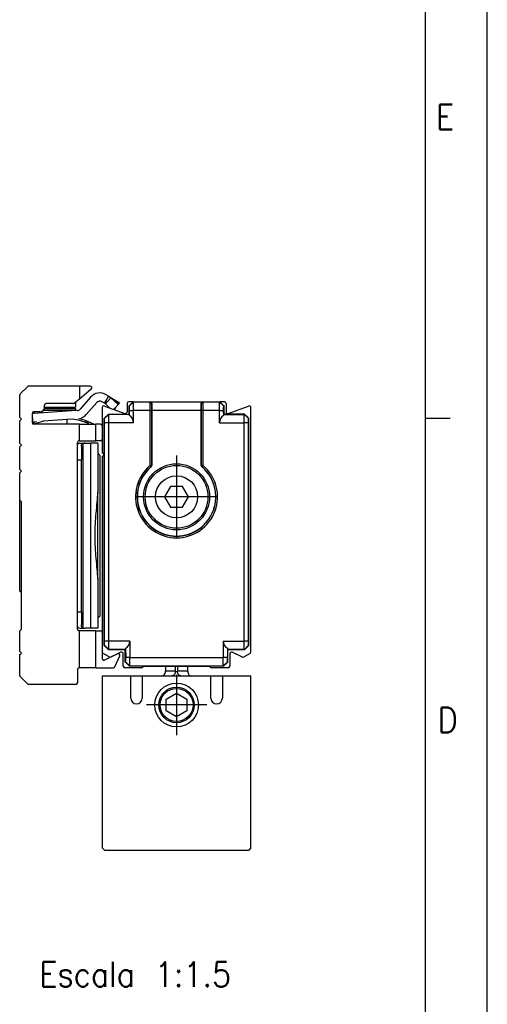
# Model space of a CAD drawing. Header units: millimetres. Extents: x -418 to 2750, y -1084 to 1393.
# Tile 26 of 74: x 384 to 422, y 1 to 81. Entities that reach past the tile are written whole.
import ezdxf

# ---------------------------------------------------------------- set-up
doc = ezdxf.new("R2010")
doc.units = ezdxf.units.MM
doc.linetypes.add('DOT_CENTER', pattern=[14, 12, -1, 0, -1])
doc.layers.add('1', color=7, linetype='Continuous')
doc.styles.add('CONVERTER_12', font='txt.shx', dxfattribs={"width": 0.9})

# ---------------------------------------------------------------- blocks, each defined once
blk = doc.blocks.new('SOPORTE_SV2__37', base_point=(576.33, 40.37))
at = {"color": 7, "linetype": 'Continuous'}
for p, q in [((576.38, 75.53), (577.27, 76.41)), ((583.57, 76.47), (577.41, 76.47)), ((584.87, 76.47), (583.57, 76.47)), ((583.57, 76.47), (583.57, 74.92)), ((576.33, 72.67), (576.33, 75.39)), ((585, 76.12), (583.57, 74.92)), ((584.91, 75.13), (583.65, 73.69)), ((586.79, 74.74), (587.1, 75.26)), ((587.1, 75.26), (586.82, 75.43)), ((587.1, 75.26), (588.31, 74.52)), ((579.33, 73.87), (579.33, 74.17)), ((579.33, 73.92), (582.2, 73.92)), ((582.85, 74.37), (579.53, 74.37)), ((582.2, 73.92), (583.08, 73.92)), ((583.57, 74.92), (582.98, 74.42)), ((583.08, 74.5), (583.08, 73.92)), ((585.66, 74.48), (584.4, 73.03)), ((586.59, 74.4), (586.3, 74.57)), ((586.59, 74.4), (586.79, 74.74)), ((586.71, 74.32), (586.59, 74.4)), ((586.71, 74.32), (586.97, 74.61)), ((587.25, 73.83), (586.71, 74.32)), ((586.97, 74.61), (587.37, 75.05)), ((588.25, 74.26), (587.37, 75.05)), ((587.94, 73.9), (587.75, 73.69)), ((587.94, 73.9), (587.8, 73.67)), ((588.25, 74.26), (587.94, 73.9)), ((588.38, 74.43), (588.25, 74.26)), ((588.31, 74.52), (588.38, 74.43)), ((578.1, 73.18), (577.83, 73.16)), ((577.83, 73.17), (577.83, 73.16)), ((577.83, 73.16), (577.89, 72.16)), ((577.83, 73.16), (577.83, 72.07)), ((578.1, 73.37), (578.03, 73.37)), ((582.05, 73.44), (578.1, 73.18)), ((578.1, 73.37), (578.1, 73.18)), ((578.83, 73.37), (578.1, 73.37)), ((579.23, 73.57), (582.05, 73.57)), ((579.31, 73.77), (582.05, 73.77)), ((582.05, 73.77), (583.08, 73.77)), ((582.05, 73.57), (583.08, 73.57)), ((582.05, 73.57), (582.05, 73.44)), ((583.3, 73.52), (582.05, 73.44)), ((583.08, 73.77), (583.08, 73.57)), ((587.75, 73.69), (587.72, 73.66)), ((587.75, 73.69), (587.8, 73.67)), ((576.53, 72.47), (576.33, 72.67)), ((576.33, 72.27), (576.53, 72.47)), ((576.33, 69.52), (576.33, 72.27)), ((577.89, 72.16), (578.1, 72.17)), ((577.97, 72.06), (578.1, 72.11)), ((577.97, 72.06), (578.03, 71.87)), ((578.03, 71.87), (578.1, 71.9)), ((583.57, 71.87), (578.03, 71.87)), ((578.1, 71.9), (579.13, 72.22)), ((578.1, 72.11), (578.35, 72.18)), ((578.1, 72.17), (578.35, 72.18)), ((578.1, 72.17), (578.1, 72.11)), ((578.1, 71.9), (578.1, 71.87)), ((578.35, 72.18), (578.37, 72.19)), ((582.05, 72.44), (579.23, 72.25)), ((582.78, 72.49), (582.05, 72.44)), ((582.05, 72.44), (582.05, 71.87)), ((583.57, 71.87), (584.83, 71.87)), ((583.57, 69.87), (583.57, 71.87)), ((584.39, 72.27), (584.32, 72.08)), ((584.6, 71.97), (584.83, 71.87)), ((584.63, 72.04), (584.67, 72.15)), ((585.32, 71.89), (584.67, 72.15)), ((584.83, 71.87), (585.32, 71.87)), ((585.32, 71.89), (585.32, 71.87)), ((585.32, 71.87), (585.57, 71.87)), ((585.57, 69.87), (585.57, 71.87)), ((586.13, 71.87), (585.57, 71.87)), ((586.33, 71.67), (586.33, 70.07)), ((576.53, 69.32), (576.33, 69.52)), ((576.33, 69.12), (576.53, 69.32)), ((583.33, 69.37), (583.33, 69.67)), ((583.33, 67.57), (583.33, 69.37)), ((583.6, 69.57), (583.46, 69.53)), ((583.53, 69.87), (583.57, 69.87)), ((583.57, 69.87), (585.57, 69.87)), ((583.6, 69.57), (583.69, 69.57)), ((583.69, 69.57), (584.28, 69.57)), ((583.8, 69.17), (583.8, 67.57)), ((584.28, 69.57), (584.96, 69.57)), ((585.8, 69.57), (584.96, 69.57)), ((586.13, 69.87), (585.57, 69.87)), ((585.8, 69.57), (585.8, 64.33)), ((576.33, 66.37), (576.33, 69.12)), ((586.03, 68.12), (585.8, 68.35)), ((586.03, 68.12), (586.03, 48.62)), ((583.33, 49.17), (583.33, 67.57)), ((583.8, 49.17), (583.8, 67.57)), ((576.53, 66.17), (576.33, 66.37)), ((576.33, 65.97), (576.53, 66.17)), ((576.33, 62.67), (576.33, 65.97)), ((585.8, 64.33), (585.78, 63.64)), ((585.78, 53.11), (585.78, 63.64)), ((576.53, 62.47), (576.33, 62.67)), ((576.33, 58.37), (576.33, 62.67)), ((576.53, 51.5), (576.53, 62.47)), ((576.33, 51.67), (576.33, 58.37)), ((585.78, 53.11), (585.8, 52.41)), ((576.53, 47.07), (576.53, 51.5)), ((585.8, 52.41), (585.8, 48.4)), ((583.33, 47.37), (583.33, 49.17)), ((583.8, 49.17), (583.8, 47.57)), ((586.03, 48.62), (585.8, 48.4)), ((585.8, 48.4), (585.8, 47.17)), ((576.33, 46.87), (576.53, 47.07)), ((576.33, 44.37), (576.33, 46.87)), ((583.33, 47.07), (583.33, 47.37)), ((583.46, 47.21), (583.6, 47.18)), ((583.57, 46.87), (583.53, 46.87)), ((585.57, 46.87), (583.57, 46.87)), ((583.57, 42.37), (583.57, 46.87)), ((583.6, 47.18), (583.69, 47.17)), ((583.69, 47.17), (584.28, 47.17)), ((584.96, 47.17), (584.28, 47.17)), ((585.8, 47.17), (584.96, 47.17)), ((585.57, 42.37), (585.57, 46.87)), ((585.57, 46.87), (586.13, 46.87)), ((586.33, 46.67), (586.33, 44.28)), ((576.53, 44.17), (576.33, 44.37)), ((576.33, 43.97), (576.53, 44.17)), ((586.33, 44.28), (586.33, 43.49)), ((576.33, 41.46), (576.33, 43.97)), ((588.18, 44.07), (586.61, 43.31)), ((587.86, 42.49), (588.45, 43.81)), ((583.33, 42.17), (583.33, 40.57)), ((583.57, 42.37), (583.53, 42.37)), ((585.57, 42.37), (583.57, 42.37)), ((585.57, 42.37), (587.68, 42.37)), ((577.27, 40.43), (576.38, 41.31)), ((583.13, 40.37), (577.41, 40.37))]:
    blk.add_line(p, q, dxfattribs=at)
at = {"color": 3, "linetype": 'Continuous'}
for p, q in [((587.37, 75.05), (588.38, 74.43)), ((584.6, 71.97), (584.63, 72.04)), ((584.03, 47.21), (584.03, 69.53)), ((584.96, 66.23), (584.96, 69.57)), ((583.33, 67.57), (583.8, 67.57)), ((584.96, 47.17), (584.96, 66.23)), ((583.33, 49.17), (583.8, 49.17))]:
    blk.add_line(p, q, dxfattribs=at)
at = {"color": 7, "linetype": 'Continuous'}
for centre, radius, start, end in [((577.41, 76.27), 0.2, 90, 135), ((584.87, 76.27), 0.2, 310, 90), ((576.53, 75.39), 0.2, 135, 180), ((586.04, 74.15), 1.5, 58.8, 138.8), ((586.4, 74.09), 1.37, 44.7415, 58.761), ((579.53, 74.17), 0.2, 90, 180), ((582.2, 73.77), 0.15, 90, 180), ((582.85, 74.57), 0.2, 270, 310), ((586.04, 74.15), 0.5, 58.8, 138.8), ((578.03, 73.17), 0.2, 90, 180), ((578.83, 73.87), 0.5, 270, 360), ((583.27, 74.02), 0.5, 273.8, 318.8), ((583.27, 74.02), 1.5, 279.0954, 318.8), ((578.03, 72.07), 0.2, 180, 270), ((581.52, 64.58), 8, 106.6368, 107.4), ((581.52, 64.58), 8, 69.5142, 80.9632), ((581.52, 64.58), 8.2, 69.5142, 75.977), ((581.52, 64.58), 8, 67.4, 69.5142), ((581.52, 64.58), 8.2, 67.4, 69.5142), ((586.13, 71.67), 0.2, 360, 90), ((583.53, 69.67), 0.2, 90, 180), ((583.58, 69.29), 0.272, 115.9895, 161.8325), ((584.28, 68.76), 0.814, 90.1371, 108.2298), ((586.13, 70.07), 0.2, 270, 360), ((576.82, 52.04), 0.613, 216.3182, 241.3412), ((583.58, 47.46), 0.272, 198.1675, 244.0105), ((583.53, 47.07), 0.2, 180, 270), ((584.28, 47.99), 0.814, 251.7702, 269.8629), ((586.13, 46.67), 0.2, 360, 90), ((586.53, 43.49), 0.2, 180, 296), ((588.27, 43.89), 0.2, 336, 116), ((583.53, 42.17), 0.2, 90, 180), ((587.68, 42.57), 0.2, 270, 336), ((576.53, 41.46), 0.2, 180, 225), ((583.13, 40.57), 0.2, 270, 360), ((577.41, 40.57), 0.2, 225, 270)]:
    blk.add_arc(centre, radius, start, end, dxfattribs=at)
for points, knots in [([(583.8, 69.17), (583.8, 69.22), (583.8, 69.3), (583.84, 69.41), (583.92, 69.49), (583.99, 69.52), (584.03, 69.53)], [0, 0, 0, 0, 0.1284187, 0.2386804, 0.3451237, 0.4612568, 0.4612568, 0.4612568, 0.4612568]), ([(585.78, 63.64), (585.74, 63.24), (585.68, 62.39), (585.55, 61.11), (585.45, 59.76), (585.41, 58.37), (585.45, 56.99), (585.55, 55.63), (585.68, 54.35), (585.74, 53.51), (585.78, 53.11)], [0, 0, 0, 0, 1.208211, 2.536279, 3.860959, 5.277763, 6.694567, 8.019247, 9.347316, 10.555526, 10.555526, 10.555526, 10.555526]), ([(584.03, 47.21), (583.99, 47.23), (583.92, 47.26), (583.84, 47.34), (583.8, 47.45), (583.8, 47.53), (583.8, 47.57)], [0, 0, 0, 0, 0.1161331, 0.2225764, 0.3328381, 0.4612568, 0.4612568, 0.4612568, 0.4612568])]:
    blk.add_open_spline(points, degree=3, knots=knots, dxfattribs=at)
blk = doc.blocks.new('CABEZA_RANURADA_REGLA_SV2__38', base_point=(586.33, 20.28))
at = {"color": 7, "linetype": 'Continuous'}
for p, q in [((593.98, 42.58), (593.98, 41.97)), ((593.98, 41.88), (593.98, 41.97)), ((596.68, 41.97), (596.68, 42.58)), ((596.68, 41.97), (596.68, 41.88)), ((586.33, 41.38), (586.33, 20.58)), ((589.78, 41.38), (586.33, 41.38)), ((589.78, 38.72), (589.78, 41.38)), ((591.18, 41.38), (589.78, 41.38)), ((591.18, 41.38), (591.18, 38.72)), ((593.48, 41.38), (591.18, 41.38)), ((594.69, 41.38), (593.48, 41.38)), ((595.94, 41.38), (594.69, 41.38)), ((597.18, 41.38), (595.94, 41.38)), ((599.48, 41.38), (597.18, 41.38)), ((599.48, 38.72), (599.48, 41.38)), ((600.88, 41.38), (599.48, 41.38)), ((600.88, 41.38), (600.88, 38.72)), ((604.33, 41.38), (600.88, 41.38)), ((604.33, 20.58), (604.33, 41.38)), ((594.08, 38.59), (595.33, 39.31)), ((594.08, 37.16), (594.08, 38.59)), ((595.33, 39.31), (596.58, 38.59)), ((596.58, 38.59), (596.58, 37.16)), ((595.33, 36.44), (594.08, 37.16)), ((596.58, 37.16), (595.33, 36.44)), ((586.63, 20.28), (586.33, 20.58)), ((604.03, 20.28), (586.63, 20.28)), ((604.33, 20.58), (604.03, 20.28))]:
    blk.add_line(p, q, dxfattribs=at)
at = {"color": 3, "linetype": 'Continuous'}
for p, q in [((595.17, 41.97), (593.98, 41.97)), ((595.17, 42.58), (595.17, 41.97)), ((595.46, 42.58), (595.46, 41.97)), ((596.68, 41.97), (595.46, 41.97))]:
    blk.add_line(p, q, dxfattribs=at)
at = {"color": 7, "linetype": 'Continuous'}
for radius in [2.65, 2.15, 2]:
    blk.add_circle((595.33, 37.88), radius, dxfattribs=at)
for centre, radius, start, end in [((593.48, 41.88), 0.5, 270, 360), ((597.18, 41.88), 0.5, 180, 270), ((590.48, 38.72), 0.7, 180, 360), ((600.18, 38.72), 0.7, 180, 360)]:
    blk.add_arc(centre, radius, start, end, dxfattribs=at)
at = {"color": 3, "linetype": 'Continuous'}
for points, knots in [([(595.17, 41.97), (595.17, 41.89), (595.18, 41.75), (595.08, 41.55), (594.9, 41.41), (594.76, 41.39), (594.69, 41.38)], [0, 0, 0, 0, 0.2169612, 0.4331785, 0.6479076, 0.861469, 0.861469, 0.861469, 0.861469]), ([(595.46, 41.97), (595.44, 41.95), (595.41, 41.9), (595.32, 41.88), (595.22, 41.9), (595.19, 41.94), (595.17, 41.97)], [0, 0, 0, 0, 0.0785875, 0.1728894, 0.2669907, 0.345065, 0.345065, 0.345065, 0.345065]), ([(595.94, 41.38), (595.87, 41.39), (595.73, 41.41), (595.55, 41.55), (595.45, 41.75), (595.46, 41.89), (595.46, 41.97)], [0, 0, 0, 0, 0.2137172, 0.4286319, 0.6450706, 0.8622674, 0.8622674, 0.8622674, 0.8622674])]:
    blk.add_open_spline(points, degree=3, knots=knots, dxfattribs=at)
at = {"layer": '1', "color": 2, "linetype": 'DOT_CENTER'}
for p, q in [((595.33, 41.53), (595.33, 34.23)), ((598.98, 37.88), (591.68, 37.88))]:
    blk.add_line(p, q, dxfattribs=at)
blk = doc.blocks.new('REGLA_SV2-2040__39', base_point=(586.33, 42.38))
at = {"color": 7, "linetype": 'Continuous'}
for p, q in [((586.59, 74.07), (589.06, 73.18)), ((589.33, 74.38), (589.33, 73.36)), ((590.08, 74.58), (589.53, 74.58)), ((589.58, 73.08), (589.58, 74.08)), ((590.08, 74.58), (592.14, 74.57)), ((592.14, 74.57), (598.51, 74.57)), ((598.51, 74.57), (600.57, 74.58)), ((601.12, 74.58), (600.57, 74.58)), ((601.08, 73.08), (601.08, 74.08)), ((601.33, 74.38), (601.33, 73.36)), ((601.59, 73.18), (604.06, 74.07)), ((586.33, 73.88), (586.33, 71.67)), ((587.08, 73.08), (589.58, 73.08)), ((589.58, 73.08), (589.61, 73.04)), ((592.33, 73.57), (592.33, 66.85)), ((598.33, 66.85), (598.33, 73.57)), ((601.08, 73.08), (601.04, 73.04)), ((603.57, 73.08), (601.08, 73.08)), ((604.33, 44.28), (604.33, 73.88)), ((586.33, 71.67), (586.33, 70.07)), ((586.58, 45.08), (586.58, 72.58)), ((604.08, 45.08), (604.08, 72.58)), ((586.33, 70.07), (586.33, 68.38)), ((586.33, 67.98), (586.33, 46.67)), ((594.6, 64.33), (593.88, 63.08)), ((596.05, 64.33), (594.6, 64.33)), ((596.77, 63.08), (596.05, 64.33)), ((593.88, 63.08), (594.6, 61.83)), ((596.05, 61.83), (596.77, 63.08)), ((594.6, 61.83), (596.05, 61.83)), ((586.33, 46.67), (586.33, 44.28)), ((587.08, 44.58), (589.12, 44.58)), ((588.58, 44.26), (588.18, 44.07)), ((589.12, 44.58), (589.16, 44.61)), ((589.12, 43.08), (589.12, 44.58)), ((601.53, 44.58), (601.49, 44.61)), ((603.57, 44.58), (601.53, 44.58)), ((601.53, 43.08), (601.53, 44.58)), ((603.32, 43.68), (602.07, 44.26)), ((587.15, 43.69), (586.43, 44.1)), ((588.18, 44.07), (587.33, 43.68)), ((588.87, 42.58), (588.87, 44.08)), ((601.78, 44.08), (601.78, 42.58)), ((604.23, 44.1), (603.5, 43.69)), ((591.09, 42.38), (589.07, 42.38)), ((591.29, 42.58), (589.62, 42.58)), ((591.29, 42.58), (593.98, 42.58)), ((593.98, 42.58), (596.68, 42.58)), ((596.68, 42.58), (599.36, 42.58)), ((601.03, 42.58), (599.36, 42.58)), ((601.58, 42.38), (599.56, 42.38))]:
    blk.add_line(p, q, dxfattribs=at)
at = {"color": 3, "linetype": 'Continuous'}
for p, q in [((590.11, 74.54), (589.61, 74.04)), ((592.11, 74.54), (590.11, 74.54)), ((592.11, 74.54), (592.14, 74.57)), ((592.31, 74.34), (592.33, 74.36)), ((598.32, 74.36), (598.34, 74.34)), ((598.51, 74.57), (598.54, 74.54)), ((600.54, 74.54), (598.54, 74.54)), ((601.04, 74.04), (600.54, 74.54)), ((587.11, 73.04), (586.61, 72.54)), ((589.61, 73.04), (587.11, 73.04)), ((589.62, 73.54), (590.13, 73.54)), ((592.1, 73.54), (590.13, 73.54)), ((592.1, 73.54), (592.1, 66.87)), ((592.3, 73.54), (592.3, 66.87)), ((592.33, 73.57), (598.33, 73.57)), ((598.34, 66.86), (598.35, 73.54)), ((600.52, 73.54), (598.55, 73.54)), ((598.55, 66.87), (598.55, 73.54)), ((600.52, 73.54), (601.03, 73.54)), ((601.04, 73.04), (603.54, 73.04)), ((604.04, 72.54), (603.54, 73.04)), ((587.13, 72.04), (586.62, 72.04)), ((590.13, 72.04), (587.13, 72.04)), ((600.52, 72.04), (603.52, 72.04)), ((604.03, 72.04), (603.52, 72.04)), ((592.25, 66.8), (592.19, 66.76)), ((592.23, 66.71), (592.28, 66.78)), ((592.25, 66.8), (592.24, 66.87)), ((592.28, 66.78), (592.3, 66.87)), ((598.34, 66.86), (598.37, 66.78)), ((598.37, 66.78), (598.41, 66.71)), ((598.4, 66.8), (598.41, 66.87)), ((598.4, 66.8), (598.46, 66.76)), ((587.13, 45.61), (586.62, 45.61)), ((589.68, 45.61), (587.13, 45.61)), ((600.97, 45.61), (603.52, 45.61)), ((604.03, 45.61), (603.52, 45.61)), ((587.11, 44.61), (586.61, 45.11)), ((589.16, 44.61), (587.11, 44.61)), ((601.49, 44.61), (603.54, 44.61)), ((603.54, 44.61), (604.04, 45.11)), ((589.16, 43.11), (589.66, 42.61)), ((589.68, 43.61), (589.17, 43.61)), ((589.68, 43.61), (600.97, 43.61)), ((601.48, 43.61), (600.97, 43.61)), ((600.99, 42.61), (601.49, 43.11)), ((589.66, 42.61), (600.99, 42.61))]:
    blk.add_line(p, q, dxfattribs=at)
at = {"color": 7, "linetype": 'Continuous'}
for radius in [4, 3.8, 2.55]:
    blk.add_circle((595.33, 63.08), radius, dxfattribs=at)
for centre, radius, start, end in [((586.53, 73.88), 0.2, 70, 180), ((589.53, 74.38), 0.2, 90, 180), ((592.13, 74.37), 0.202, 357.5161, 86.5244), ((598.52, 74.37), 0.202, 93.4756, 182.4839), ((601.12, 74.38), 0.2, 0, 90.0044), ((604.13, 73.88), 0.2, 0, 110), ((589.13, 73.36), 0.2, 250, 0), ((589.13, 72.04), 0.998, 0.2188, 60.6459), ((601.52, 72.04), 0.998, 119.3541, 179.7812), ((601.53, 73.36), 0.2, 180, 290), ((586.33, 68.18), 0.2, 270, 90), ((592.12, 66.86), 0.203, 310.7029, 359.5725), ((598.53, 66.85), 0.2, 180.0338, 229.6908), ((595.32, 63.08), 4.77, 130.3567, 49.5815), ((595.33, 63.08), 4.75, 130.2754, 49.7246), ((588.68, 45.62), 0.998, 299.3541, 359.7812), ((601.97, 45.62), 0.998, 180.2188, 240.6459), ((586.53, 44.28), 0.2, 180, 240), ((588.67, 44.08), 0.2, 0, 115), ((601.98, 44.08), 0.2, 65, 180), ((604.13, 44.28), 0.2, 300, 0), ((587.25, 43.86), 0.2, 240, 295), ((603.4, 43.86), 0.2, 245, 300), ((589.07, 42.58), 0.2, 180, 270), ((591.09, 42.58), 0.2, 270, 360), ((599.56, 42.58), 0.2, 180, 270), ((601.58, 42.58), 0.2, 270, 0)]:
    blk.add_arc(centre, radius, start, end, dxfattribs=at)
at = {"color": 3, "linetype": 'Continuous'}
for centre, radius, start, end in [((592.11, 74.34), 0.2, 0.0175, 89.9825), ((598.54, 74.34), 0.2, 90.0175, 179.9825), ((595.33, 63.08), 4.97, 130.4063, 49.5937)]:
    blk.add_arc(centre, radius, start, end, dxfattribs=at)
at = {"color": 7, "linetype": 'Continuous'}
for points in [[(590.08, 74.58), (590.03, 74.54), (589.95, 74.45), (589.83, 74.33), (589.7, 74.2), (589.62, 74.12), (589.58, 74.08)], [(600.57, 74.58), (600.62, 74.54), (600.7, 74.45), (600.82, 74.33), (600.95, 74.2), (601.03, 74.12), (601.08, 74.08)], [(587.08, 73.08), (587.03, 73.04), (586.95, 72.95), (586.83, 72.83), (586.7, 72.7), (586.62, 72.62), (586.58, 72.58)], [(590.13, 72.04), (590.13, 72.17), (590.13, 72.42), (590.13, 72.79), (590.13, 73.17), (590.13, 73.42), (590.13, 73.54)], [(600.52, 72.04), (600.52, 72.17), (600.52, 72.42), (600.52, 72.79), (600.52, 73.17), (600.52, 73.42), (600.52, 73.54)], [(604.08, 72.58), (604.03, 72.62), (603.95, 72.7), (603.82, 72.83), (603.7, 72.95), (603.62, 73.04), (603.57, 73.08)], [(587.13, 45.61), (587.13, 47.82), (587.13, 52.22), (587.13, 58.83), (587.13, 65.43), (587.13, 69.84), (587.13, 72.04)], [(603.52, 45.61), (603.52, 47.82), (603.52, 52.22), (603.52, 58.83), (603.52, 65.43), (603.52, 69.84), (603.52, 72.04)], [(589.68, 45.61), (589.68, 45.45), (589.68, 45.11), (589.68, 44.61), (589.68, 44.11), (589.68, 43.78), (589.68, 43.61)], [(600.97, 45.61), (600.97, 45.45), (600.97, 45.11), (600.97, 44.61), (600.97, 44.11), (600.97, 43.78), (600.97, 43.61)], [(586.58, 45.08), (586.62, 45.04), (586.7, 44.95), (586.83, 44.83), (586.95, 44.7), (587.03, 44.62), (587.08, 44.58)], [(603.57, 44.58), (603.62, 44.62), (603.7, 44.7), (603.82, 44.83), (603.95, 44.95), (604.03, 45.04), (604.08, 45.08)], [(589.12, 43.08), (589.17, 43.04), (589.25, 42.95), (589.37, 42.83), (589.5, 42.7), (589.58, 42.62), (589.62, 42.58)], [(601.53, 43.08), (601.48, 43.04), (601.4, 42.95), (601.28, 42.83), (601.15, 42.7), (601.07, 42.62), (601.03, 42.58)]]:
    blk.add_open_spline(points, degree=3, dxfattribs=at)
for points, knots in [([(589.58, 74.08), (589.58, 74.08), (589.58, 74.07), (589.59, 74.06), (589.6, 74.05), (589.61, 74.04), (589.61, 74.04)], [0, 0, 0, 0, 0.00925697, 0.02468526, 0.04034847, 0.04973271, 0.04973271, 0.04973271, 0.04973271]), ([(589.62, 73.54), (589.62, 73.6), (589.62, 73.72), (589.62, 73.87), (589.61, 73.97), (589.61, 74.02), (589.61, 74.04)], [0, 0, 0, 0, 0.1875059, 0.3486005, 0.4340972, 0.4999579, 0.4999579, 0.4999579, 0.4999579]), ([(590.08, 74.58), (590.08, 74.58), (590.08, 74.57), (590.09, 74.56), (590.1, 74.55), (590.11, 74.54), (590.11, 74.54)], [0, 0, 0, 0, 0.00925697, 0.02468526, 0.04037778, 0.04979131, 0.04979131, 0.04979131, 0.04979131]), ([(590.13, 73.54), (590.13, 73.59), (590.13, 73.68), (590.13, 73.85), (590.13, 74.04), (590.12, 74.23), (590.12, 74.38), (590.12, 74.48), (590.11, 74.53), (590.11, 74.54), (590.11, 74.54)], [0, 0, 0, 0, 0.140114, 0.277951, 0.507517, 0.705284, 0.858762, 0.958853, 0.989249, 1.000271, 1.000271, 1.000271, 1.000271]), ([(592.33, 74.36), (592.33, 74.24), (592.33, 73.98), (592.33, 73.72), (592.33, 73.57)], [0, 0, 0, 0, 0.3500705, 0.7895078, 0.7895078, 0.7895078, 0.7895078]), ([(598.33, 73.57), (598.32, 73.72), (598.32, 73.98), (598.32, 74.24), (598.32, 74.36)], [0, 0, 0, 0, 0.4394373, 0.7895079, 0.7895079, 0.7895079, 0.7895079]), ([(600.52, 73.54), (600.52, 73.59), (600.52, 73.68), (600.52, 73.85), (600.52, 74.04), (600.53, 74.22), (600.53, 74.35), (600.53, 74.43), (600.53, 74.49), (600.54, 74.52), (600.54, 74.54), (600.54, 74.54)], [0, 0, 0, 0, 0.1401138, 0.2779513, 0.5075168, 0.7052841, 0.8132446, 0.8983475, 0.9588548, 0.9884057, 0.9985498, 0.9985498, 0.9985498, 0.9985498]), ([(600.57, 74.58), (600.57, 74.58), (600.57, 74.57), (600.56, 74.56), (600.55, 74.55), (600.54, 74.54), (600.54, 74.54)], [0, 0, 0, 0, 0.00925697, 0.02468526, 0.04148451, 0.05200478, 0.05200478, 0.05200478, 0.05200478]), ([(601.03, 73.54), (601.03, 73.6), (601.03, 73.72), (601.03, 73.87), (601.04, 73.97), (601.04, 74.02), (601.04, 74.04)], [0, 0, 0, 0, 0.1875059, 0.3486005, 0.4340972, 0.4999579, 0.4999579, 0.4999579, 0.4999579]), ([(601.08, 74.08), (601.07, 74.08), (601.07, 74.07), (601.06, 74.06), (601.05, 74.05), (601.04, 74.05), (601.04, 74.04)], [0, 0, 0, 0, 0.00925697, 0.02468526, 0.03409517, 0.04973271, 0.04973271, 0.04973271, 0.04973271]), ([(587.08, 73.08), (587.08, 73.08), (587.08, 73.07), (587.09, 73.06), (587.1, 73.05), (587.11, 73.04), (587.11, 73.04)], [0, 0, 0, 0, 0.00925697, 0.02468526, 0.04037778, 0.04979131, 0.04979131, 0.04979131, 0.04979131]), ([(587.13, 72.04), (587.13, 72.09), (587.13, 72.18), (587.13, 72.35), (587.13, 72.54), (587.12, 72.73), (587.12, 72.88), (587.12, 72.98), (587.11, 73.03), (587.11, 73.04), (587.11, 73.04)], [0, 0, 0, 0, 0.140114, 0.277951, 0.507517, 0.705284, 0.858762, 0.958853, 0.989249, 1.000271, 1.000271, 1.000271, 1.000271]), ([(589.61, 73.04), (589.61, 73.12), (589.62, 73.29), (589.62, 73.46), (589.62, 73.54)], [0, 0, 0, 0, 0.2514409, 0.5017038, 0.5017038, 0.5017038, 0.5017038]), ([(589.62, 72.91), (589.62, 72.93), (589.62, 72.96), (589.61, 73), (589.61, 73.03), (589.61, 73.04), (589.61, 73.04)], [0, 0, 0, 0, 0.0617688, 0.0977246, 0.1236401, 0.1326, 0.1326, 0.1326, 0.1326]), ([(601.04, 73.04), (601.04, 73.13), (601.03, 73.29), (601.03, 73.46), (601.03, 73.54)], [0, 0, 0, 0, 0.2501851, 0.5002643, 0.5002643, 0.5002643, 0.5002643]), ([(601.03, 72.91), (601.03, 72.93), (601.03, 72.98), (601.04, 73.02), (601.04, 73.04)], [0, 0, 0, 0, 0.0669414, 0.1342792, 0.1342792, 0.1342792, 0.1342792]), ([(603.52, 72.04), (603.52, 72.09), (603.52, 72.18), (603.52, 72.35), (603.52, 72.54), (603.53, 72.72), (603.53, 72.85), (603.53, 72.93), (603.53, 72.99), (603.54, 73.02), (603.54, 73.04), (603.54, 73.04)], [0, 0, 0, 0, 0.1401138, 0.2779513, 0.5075168, 0.7052841, 0.8132446, 0.8983475, 0.9588548, 0.9884057, 0.9985498, 0.9985498, 0.9985498, 0.9985498]), ([(603.54, 73.04), (603.54, 73.04), (603.55, 73.05), (603.56, 73.06), (603.57, 73.07), (603.57, 73.08), (603.57, 73.08)], [0, 0, 0, 0, 0.01052027, 0.02731953, 0.04274781, 0.05200478, 0.05200478, 0.05200478, 0.05200478]), ([(586.58, 72.58), (586.58, 72.58), (586.58, 72.57), (586.59, 72.56), (586.6, 72.55), (586.61, 72.54), (586.61, 72.54)], [0, 0, 0, 0, 0.00925697, 0.02468526, 0.04034847, 0.04973271, 0.04973271, 0.04973271, 0.04973271]), ([(586.62, 72.04), (586.62, 72.1), (586.62, 72.22), (586.62, 72.37), (586.61, 72.47), (586.61, 72.52), (586.61, 72.54)], [0, 0, 0, 0, 0.1875292, 0.3485991, 0.4340958, 0.4999565, 0.4999565, 0.4999565, 0.4999565]), ([(586.62, 45.61), (586.62, 47.82), (586.62, 52.22), (586.62, 58.83), (586.62, 65.43), (586.62, 69.84), (586.62, 72.04)], [0, 0, 0, 0, 6.607471, 13.21494, 19.822409, 26.42988, 26.42988, 26.42988, 26.42988]), ([(604.03, 72.04), (604.03, 72.1), (604.03, 72.22), (604.03, 72.37), (604.04, 72.47), (604.04, 72.52), (604.04, 72.54)], [0, 0, 0, 0, 0.1875292, 0.3485991, 0.4332468, 0.4965283, 0.4965283, 0.4965283, 0.4965283]), ([(604.03, 45.61), (604.03, 47.82), (604.03, 52.22), (604.03, 58.83), (604.03, 65.43), (604.03, 69.84), (604.03, 72.04)], [0, 0, 0, 0, 6.607471, 13.21494, 19.822409, 26.42988, 26.42988, 26.42988, 26.42988]), ([(604.04, 72.54), (604.04, 72.54), (604.05, 72.55), (604.06, 72.56), (604.07, 72.57), (604.07, 72.58), (604.08, 72.58)], [0, 0, 0, 0, 0.01135503, 0.02898645, 0.04441473, 0.0536717, 0.0536717, 0.0536717, 0.0536717]), ([(586.61, 45.11), (586.61, 45.13), (586.61, 45.19), (586.62, 45.29), (586.62, 45.43), (586.62, 45.55), (586.62, 45.61)], [0, 0, 0, 0, 0.0658608, 0.1513568, 0.3124262, 0.4999565, 0.4999565, 0.4999565, 0.4999565]), ([(587.11, 44.61), (587.11, 44.62), (587.11, 44.63), (587.12, 44.68), (587.12, 44.77), (587.12, 44.92), (587.13, 45.12), (587.13, 45.3), (587.13, 45.47), (587.13, 45.57), (587.13, 45.61)], [0, 0, 0, 0, 0.011021, 0.041418, 0.141509, 0.294986, 0.492754, 0.722319, 0.860157, 1.000271, 1.000271, 1.000271, 1.000271]), ([(603.54, 44.61), (603.54, 44.62), (603.54, 44.63), (603.53, 44.68), (603.53, 44.77), (603.53, 44.92), (603.52, 45.12), (603.52, 45.3), (603.52, 45.47), (603.52, 45.57), (603.52, 45.61)], [0, 0, 0, 0, 0.011021, 0.041418, 0.141509, 0.294986, 0.492754, 0.722319, 0.860157, 1.000271, 1.000271, 1.000271, 1.000271]), ([(604.04, 45.11), (604.04, 45.13), (604.04, 45.19), (604.03, 45.29), (604.03, 45.43), (604.03, 45.55), (604.03, 45.61)], [0, 0, 0, 0, 0.0658608, 0.1513568, 0.3124262, 0.4999565, 0.4999565, 0.4999565, 0.4999565]), ([(586.58, 45.08), (586.58, 45.08), (586.58, 45.09), (586.59, 45.1), (586.6, 45.1), (586.61, 45.11), (586.61, 45.11)], [0, 0, 0, 0, 0.00925697, 0.02468526, 0.04034847, 0.0497327, 0.0497327, 0.0497327, 0.0497327]), ([(587.08, 44.58), (587.08, 44.58), (587.08, 44.59), (587.09, 44.6), (587.1, 44.6), (587.11, 44.61), (587.11, 44.61)], [0, 0, 0, 0, 0.00925697, 0.02468526, 0.04037778, 0.04979131, 0.04979131, 0.04979131, 0.04979131]), ([(589.16, 44.61), (589.16, 44.62), (589.16, 44.63), (589.17, 44.66), (589.17, 44.7), (589.17, 44.73), (589.17, 44.75)], [0, 0, 0, 0, 0.0097909, 0.0365068, 0.0833998, 0.1342311, 0.1342311, 0.1342311, 0.1342311]), ([(589.16, 44.61), (589.16, 44.45), (589.17, 44.11), (589.17, 43.78), (589.17, 43.61)], [0, 0, 0, 0, 0.500188, 1.000209, 1.000209, 1.000209, 1.000209]), ([(601.48, 44.75), (601.48, 44.72), (601.48, 44.68), (601.49, 44.63), (601.49, 44.61)], [0, 0, 0, 0, 0.0669414, 0.1342792, 0.1342792, 0.1342792, 0.1342792]), ([(601.49, 44.61), (601.49, 44.45), (601.48, 44.11), (601.48, 43.78), (601.48, 43.61)], [0, 0, 0, 0, 0.500188, 1.000209, 1.000209, 1.000209, 1.000209]), ([(603.54, 44.61), (603.54, 44.61), (603.55, 44.6), (603.56, 44.6), (603.57, 44.59), (603.57, 44.58), (603.57, 44.58)], [0, 0, 0, 0, 0.00941354, 0.02510606, 0.04053434, 0.04979131, 0.04979131, 0.04979131, 0.04979131]), ([(604.04, 45.11), (604.04, 45.11), (604.05, 45.1), (604.06, 45.1), (604.07, 45.09), (604.07, 45.08), (604.08, 45.08)], [0, 0, 0, 0, 0.00938423, 0.02504745, 0.04047573, 0.0497327, 0.0497327, 0.0497327, 0.0497327]), ([(589.12, 43.08), (589.13, 43.08), (589.13, 43.09), (589.14, 43.1), (589.15, 43.1), (589.16, 43.11), (589.16, 43.11)], [0, 0, 0, 0, 0.00927851, 0.02468526, 0.04034851, 0.04973277, 0.04973277, 0.04973277, 0.04973277]), ([(589.16, 43.11), (589.16, 43.13), (589.16, 43.19), (589.17, 43.29), (589.17, 43.43), (589.17, 43.55), (589.17, 43.61)], [0, 0, 0, 0, 0.0658582, 0.1513568, 0.312444, 0.4999575, 0.4999575, 0.4999575, 0.4999575]), ([(589.66, 42.61), (589.66, 42.62), (589.66, 42.63), (589.67, 42.68), (589.67, 42.77), (589.67, 42.92), (589.68, 43.12), (589.68, 43.3), (589.68, 43.47), (589.68, 43.57), (589.68, 43.61)], [0, 0, 0, 0, 0.011021, 0.041418, 0.141509, 0.294986, 0.492754, 0.722319, 0.860157, 1.000271, 1.000271, 1.000271, 1.000271]), ([(600.99, 42.61), (600.99, 42.62), (600.99, 42.63), (600.98, 42.68), (600.98, 42.77), (600.98, 42.92), (600.97, 43.12), (600.97, 43.3), (600.97, 43.47), (600.97, 43.57), (600.97, 43.61)], [0, 0, 0, 0, 0.011021, 0.041418, 0.141509, 0.294986, 0.492754, 0.722319, 0.860157, 1.000271, 1.000271, 1.000271, 1.000271]), ([(601.49, 43.11), (601.49, 43.13), (601.49, 43.19), (601.48, 43.29), (601.48, 43.43), (601.48, 43.55), (601.48, 43.61)], [0, 0, 0, 0, 0.0658582, 0.1513568, 0.3124441, 0.4999575, 0.4999575, 0.4999575, 0.4999575]), ([(601.53, 43.08), (601.52, 43.08), (601.52, 43.09), (601.51, 43.1), (601.5, 43.1), (601.49, 43.11), (601.49, 43.11)], [0, 0, 0, 0, 0.00927851, 0.02468526, 0.04034851, 0.04973277, 0.04973277, 0.04973277, 0.04973277]), ([(589.62, 42.58), (589.63, 42.58), (589.63, 42.59), (589.64, 42.6), (589.65, 42.6), (589.66, 42.61), (589.66, 42.61)], [0, 0, 0, 0, 0.00925697, 0.02468526, 0.04037778, 0.04979131, 0.04979131, 0.04979131, 0.04979131]), ([(601.03, 42.58), (601.02, 42.58), (601.02, 42.59), (601.01, 42.59), (601, 42.6), (600.99, 42.61), (600.99, 42.61)], [0, 0, 0, 0, 0.00925697, 0.02468526, 0.0341025, 0.04979131, 0.04979131, 0.04979131, 0.04979131])]:
    blk.add_open_spline(points, degree=3, knots=knots, dxfattribs=at)
at = {"color": 3, "linetype": 'Continuous'}
for points, knots in [([(592.11, 74.54), (592.11, 74.53), (592.11, 74.5), (592.11, 74.44), (592.11, 74.35), (592.1, 74.23), (592.1, 74.09), (592.1, 73.93), (592.1, 73.78), (592.1, 73.65), (592.1, 73.58), (592.1, 73.54)], [0, 0, 0, 0, 0.035414, 0.081239, 0.193534, 0.298888, 0.449999, 0.62194, 0.772976, 0.902024, 1.000099, 1.000099, 1.000099, 1.000099]), ([(592.31, 74.34), (592.31, 74.31), (592.31, 74.23), (592.3, 74.12), (592.3, 73.98), (592.3, 73.84), (592.3, 73.69), (592.3, 73.58), (592.3, 73.54)], [0, 0, 0, 0, 0.1050436, 0.2391449, 0.336964, 0.4975934, 0.6726897, 0.8001214, 0.8001214, 0.8001214, 0.8001214]), ([(598.35, 73.54), (598.35, 73.59), (598.35, 73.69), (598.35, 73.83), (598.35, 73.97), (598.35, 74.1), (598.34, 74.23), (598.34, 74.31), (598.34, 74.34)], [0, 0, 0, 0, 0.1541679, 0.3025279, 0.4173092, 0.5609764, 0.6950778, 0.8001214, 0.8001214, 0.8001214, 0.8001214]), ([(598.55, 73.54), (598.55, 73.6), (598.55, 73.69), (598.55, 73.82), (598.55, 73.94), (598.55, 74.05), (598.55, 74.16), (598.55, 74.25), (598.54, 74.34), (598.54, 74.41), (598.54, 74.46), (598.54, 74.5), (598.54, 74.53), (598.54, 74.54), (598.54, 74.54)], [0, 0, 0, 0, 0.158339, 0.285895, 0.378159, 0.52087, 0.628295, 0.701212, 0.805839, 0.876355, 0.91886, 0.97119, 0.994671, 1.000122, 1.000122, 1.000122, 1.000122]), ([(592.1, 73.54), (592.11, 73.54), (592.14, 73.54), (592.17, 73.54), (592.21, 73.54), (592.24, 73.54), (592.26, 73.54), (592.28, 73.54), (592.29, 73.54), (592.3, 73.54), (592.3, 73.54)], [0, 0, 0, 0, 0.0360536, 0.0729059, 0.1084002, 0.1401819, 0.1661518, 0.1849376, 0.1980905, 0.1999695, 0.1999695, 0.1999695, 0.1999695]), ([(598.55, 73.54), (598.54, 73.54), (598.51, 73.54), (598.48, 73.54), (598.44, 73.54), (598.41, 73.54), (598.39, 73.54), (598.37, 73.54), (598.36, 73.54), (598.35, 73.54), (598.35, 73.54)], [0, 0, 0, 0, 0.0360536, 0.0729059, 0.1084002, 0.1401819, 0.1661518, 0.1849376, 0.1980905, 0.1999695, 0.1999695, 0.1999695, 0.1999695]), ([(592.24, 66.87), (592.23, 66.87), (592.21, 66.87), (592.18, 66.87), (592.14, 66.87), (592.11, 66.87), (592.1, 66.87)], [0, 0, 0, 0, 0.0302964, 0.0644522, 0.10154, 0.1401818, 0.1401818, 0.1401818, 0.1401818]), ([(592.1, 66.87), (592.11, 66.86), (592.13, 66.84), (592.15, 66.81), (592.17, 66.78), (592.18, 66.77), (592.19, 66.76)], [0, 0, 0, 0, 0.0386577, 0.0757296, 0.1098881, 0.1401818, 0.1401818, 0.1401818, 0.1401818]), ([(592.19, 66.76), (592.2, 66.75), (592.2, 66.74), (592.22, 66.73), (592.22, 66.72), (592.23, 66.71), (592.23, 66.71)], [0, 0, 0, 0, 0.02340553, 0.03316819, 0.05646025, 0.05978769, 0.05978769, 0.05978769, 0.05978769]), ([(592.3, 66.87), (592.3, 66.87), (592.29, 66.87), (592.28, 66.87), (592.26, 66.87), (592.25, 66.87), (592.24, 66.87)], [0, 0, 0, 0, 0.00203021, 0.01624166, 0.03502456, 0.05981815, 0.05981815, 0.05981815, 0.05981815]), ([(592.25, 66.8), (592.26, 66.79), (592.27, 66.79), (592.28, 66.78), (592.28, 66.78)], [0, 0, 0, 0, 0.01017344, 0.03230279, 0.03230279, 0.03230279, 0.03230279]), ([(592.3, 66.87), (592.3, 66.87), (592.3, 66.86), (592.31, 66.86), (592.32, 66.86), (592.32, 66.85), (592.33, 66.85)], [0, 0, 0, 0, 0.00145124, 0.0116099, 0.02504613, 0.0269656, 0.0269656, 0.0269656, 0.0269656]), ([(598.33, 66.85), (598.33, 66.85), (598.33, 66.86), (598.33, 66.86), (598.34, 66.86), (598.34, 66.86), (598.34, 66.86)], [0, 0, 0, 0, 0.00137004, 0.01096029, 0.01821114, 0.01924697, 0.01924697, 0.01924697, 0.01924697]), ([(598.41, 66.87), (598.4, 66.87), (598.39, 66.87), (598.37, 66.87), (598.35, 66.86), (598.35, 66.86), (598.34, 66.86)], [0, 0, 0, 0, 0.02479824, 0.04357649, 0.05912177, 0.0670723, 0.0670723, 0.0670723, 0.0670723]), ([(598.4, 66.8), (598.39, 66.79), (598.38, 66.79), (598.37, 66.78), (598.37, 66.78)], [0, 0, 0, 0, 0.01017344, 0.03230279, 0.03230279, 0.03230279, 0.03230279]), ([(598.55, 66.87), (598.54, 66.87), (598.51, 66.87), (598.47, 66.87), (598.44, 66.87), (598.42, 66.87), (598.41, 66.87)], [0, 0, 0, 0, 0.0386674, 0.0757296, 0.1098697, 0.1401818, 0.1401818, 0.1401818, 0.1401818]), ([(598.41, 66.71), (598.41, 66.71), (598.42, 66.71), (598.43, 66.72), (598.44, 66.74), (598.45, 66.75), (598.46, 66.76)], [0, 0, 0, 0, 0.00679781, 0.01359563, 0.04116255, 0.0671823, 0.0671823, 0.0671823, 0.0671823]), ([(598.46, 66.76), (598.47, 66.77), (598.48, 66.78), (598.5, 66.81), (598.52, 66.84), (598.54, 66.86), (598.55, 66.87)], [0, 0, 0, 0, 0.0302219, 0.0644522, 0.1024404, 0.1406454, 0.1406454, 0.1406454, 0.1406454]), ([(592.23, 66.71), (592.23, 66.71), (592.23, 66.71), (592.24, 66.71), (592.25, 66.7), (592.25, 66.7), (592.25, 66.7)], [0, 0, 0, 0, 0.00144257, 0.0115406, 0.02489663, 0.02680463, 0.02680463, 0.02680463, 0.02680463]), ([(598.4, 66.7), (598.4, 66.7), (598.4, 66.7), (598.4, 66.71), (598.41, 66.71), (598.41, 66.71), (598.41, 66.71)], [0, 0, 0, 0, 0.00136045, 0.01088359, 0.0180837, 0.01911228, 0.01911228, 0.01911228, 0.01911228])]:
    blk.add_open_spline(points, degree=3, knots=knots, dxfattribs=at)
at = {"layer": '1', "color": 2, "linetype": 'DOT_CENTER'}
for p, q in [((595.33, 68.08), (595.33, 58.08)), ((600.33, 63.08), (590.33, 63.08))]:
    blk.add_line(p, q, dxfattribs=at)
blk = doc.blocks.new('REGLA_SV2-2040mm__40', base_point=(576.33, 20.28))
for name, p in [('SOPORTE_SV2__37', (576.33, 40.37)), ('REGLA_SV2-2040__39', (586.33, 42.38)), ('CABEZA_RANURADA_REGLA_SV2__38', (586.33, 20.28))]:
    blk.add_blockref(name, p)
blk = doc.blocks.new('Left1', base_point=(590.33, 48.38))
blk.add_blockref('REGLA_SV2-2040mm__40', (576.33, 20.28))
at = {"layer": '1', "color": 2, "insert": (590.33, 12.78), "char_height": 3, "attachment_point": 2, "line_spacing_factor": 1.20048, "style": 'CONVERTER_12'}
blk.add_mtext(' \\PEscala 1:1.5', dxfattribs=at)
blk = doc.blocks.new('_A1', base_point=(416.975, -145.5))
at = {"layer": '1', "color": 2, "linetype": 'Continuous'}
for p, q in [((421.975, -150.5), (421.975, 443.5)), ((418.975, 48.367), (416.975, 48.367))]:
    blk.add_line(p, q, dxfattribs=at)
at = {"layer": '1', "color": 7, "linetype": 'Continuous'}
blk.add_line((416.975, -145.5), (416.975, 438.5), dxfattribs=at)
at = {"layer": '1', "color": 2, "char_height": 2, "attachment_point": 4, "line_spacing_factor": 1.20048, "style": 'CONVERTER_12'}
for s, insert in [('E', (417.823, 72.7)), ('D', (417.975, 24.033))]:
    blk.add_mtext(s, dxfattribs=dict(at, insert=insert))

msp = doc.modelspace()

# ---------------------------------------------------------------- block references
msp.add_blockref('_A1', (416.975, -145.5))
at = {"xscale": 0.66666666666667, "yscale": 0.66666666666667, "zscale": 0.66666666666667}
msp.add_blockref('Left1', (393.55, 32.25), dxfattribs=at)

doc.saveas('drawing.dxf')
